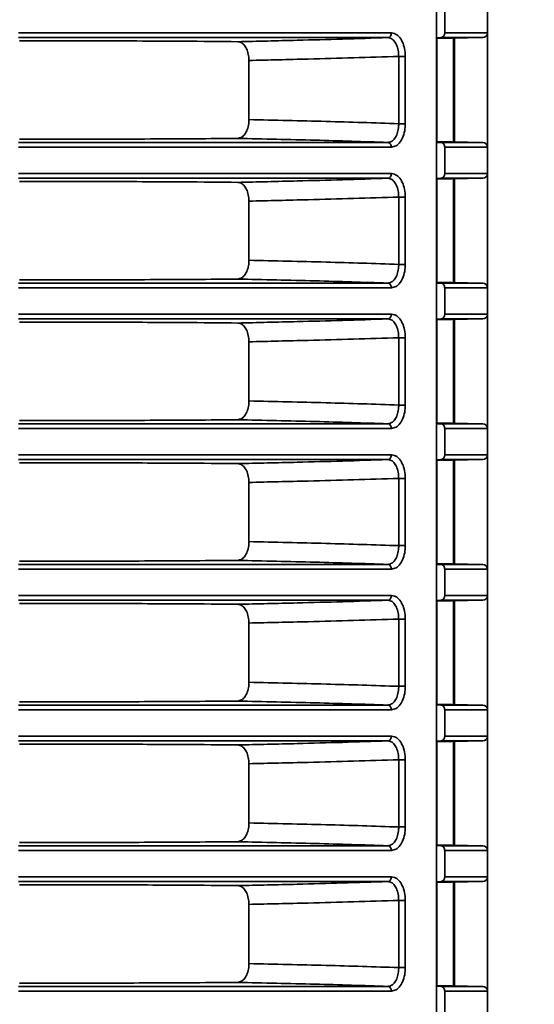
# Model space of a CAD drawing. Header units: millimetres. Extents: x 0 to 1118, y 0 to 864.
# Tile 242 of 250: x 1049 to 1056, y 478 to 491. Entities that reach past the tile are written whole.
import ezdxf

# ---------------------------------------------------------------- set-up
doc = ezdxf.new("R2010")
doc.units = ezdxf.units.MM
doc.styles.add('SLDTEXTSTYLE0', font='TXT', dxfattribs={"width": 0.605})
doc.dimstyles.new('SLDDIMSTYLE3', dxfattribs={"dimtxt": 4.233333, "dimasz": 4.572, "dimexe": 0, "dimexo": 0.0625, "dimgap": 1.058333, "dimtad": 0, "dimtih": 1, "dimtoh": 1, "dimdec": 1, "dimlfac": 4, "dimrnd": 1e-09, "dimzin": 4, "dimdsep": 46, "dimtxsty": 'SLDTEXTSTYLE0', "dimsah": 1, "dimcen": 0.09, "dimadec": 0, "dimazin": 1, "dimtfac": 1, "dimtofl": 0, "dimtmove": 0, "dimatfit": 3, "dimfxl": 1, "dimfrac": 2, "dimtolj": 1, "dimtzin": 12, "dimarcsym": 0})

# ---------------------------------------------------------------- blocks, each defined once
blk = doc.blocks.new('_D_21')
at = {"color": 7, "linetype": 'Continuous', "lineweight": 0}
for p, q in [((934.937, 497.024), (1079.54, 497.024)), ((1077.94, 497.024), (1077.94, 476.868)), ((1085.54, 475.898), (1084.084, 475.898)), ((1084.084, 475.898), (1084.084, 469.401)), ((1093.624, 475.898), (1095.079, 475.898)), ((1095.079, 475.898), (1095.079, 469.401)), ((1084.084, 469.401), (1085.54, 469.401)), ((1095.079, 469.401), (1093.624, 469.401)), ((1077.94, 448.274), (1077.94, 468.431)), ((934.937, 448.274), (1079.54, 448.274))]:
    blk.add_line(p, q, dxfattribs=at)
at = {"color": 7, "linetype": 'Continuous', "lineweight": 18}
for points in [[(1077.94, 497.024), (1077.178, 492.452), (1078.702, 492.452)], [(1077.94, 448.274), (1078.702, 452.846), (1077.178, 452.846)]]:
    blk.add_solid(points, dxfattribs=at)
at = {"color": 7, "linetype": 'Continuous', "lineweight": 18, "char_height": 4.2333, "attachment_point": 1, "style": 'SLDTEXTSTYLE0'}
for s, insert in [('3X', (1059.346, 474.858)), ('195.0', (1068.077, 474.858)), ('7.7', (1085.54, 474.858))]:
    blk.add_mtext(s, dxfattribs=dict(at, insert=insert))

msp = doc.modelspace()

# ---------------------------------------------------------------- linework, layer by layer
at = {"color": 7, "linetype": 'Continuous', "lineweight": 35}
for p, q in [((1054.533, 501.787), (1054.533, 445.849)), ((1054.643, 491.223), (1054.643, 491.575)), ((1055.212, 491.575), (1055.212, 491.223)), ((1054.592, 491.161), (1054.533, 491.159)), ((1055.151, 491.161), (1054.533, 491.15)), ((1054.537, 491.15), (1054.537, 489.773)), ((1054.761, 489.77), (1054.761, 491.154)), ((1054.775, 489.769), (1054.775, 491.154)), ((1055.212, 489.7), (1055.212, 491.223)), ((1054.03, 490.91), (1054.118, 490.91)), ((1054.03, 490.013), (1054.03, 490.91)), ((1054.118, 490.91), (1054.118, 490.013)), ((1052.034, 490.067), (1052.034, 490.856)), ((1054.03, 490.013), (1054.118, 490.013)), ((1054.533, 489.774), (1055.151, 489.763)), ((1054.533, 489.764), (1054.592, 489.763)), ((1054.643, 489.348), (1054.643, 489.7)), ((1055.212, 489.7), (1055.212, 489.348)), ((1055.212, 487.825), (1055.212, 489.348)), ((1054.592, 489.286), (1054.533, 489.284)), ((1055.151, 489.286), (1054.533, 489.275)), ((1054.537, 489.275), (1054.537, 487.898)), ((1054.761, 487.895), (1054.761, 489.279)), ((1054.775, 487.894), (1054.775, 489.279)), ((1052.034, 488.192), (1052.034, 488.981)), ((1054.03, 489.035), (1054.118, 489.035)), ((1054.03, 488.138), (1054.03, 489.035)), ((1054.118, 489.035), (1054.118, 488.138)), ((1054.03, 488.138), (1054.118, 488.138)), ((1054.533, 487.899), (1055.151, 487.888)), ((1054.533, 487.889), (1054.592, 487.888)), ((1054.643, 487.473), (1054.643, 487.825)), ((1055.212, 487.825), (1055.212, 487.473)), ((1055.212, 485.95), (1055.212, 487.473)), ((1054.592, 487.411), (1054.533, 487.409)), ((1055.151, 487.411), (1054.533, 487.4)), ((1054.537, 487.4), (1054.537, 486.023)), ((1054.761, 486.02), (1054.761, 487.404)), ((1054.775, 486.019), (1054.775, 487.404)), ((1052.034, 486.317), (1052.034, 487.106)), ((1054.03, 487.16), (1054.118, 487.16)), ((1054.03, 486.263), (1054.03, 487.16)), ((1054.118, 487.16), (1054.118, 486.263)), ((1054.03, 486.263), (1054.118, 486.263)), ((1054.533, 486.024), (1055.151, 486.013)), ((1054.533, 486.014), (1054.592, 486.013)), ((1054.643, 485.598), (1054.643, 485.95)), ((1055.212, 485.95), (1055.212, 485.598)), ((1054.592, 485.536), (1054.533, 485.534)), ((1055.151, 485.536), (1054.533, 485.525)), ((1054.537, 485.525), (1054.537, 484.148)), ((1054.761, 484.145), (1054.761, 485.529)), ((1054.775, 484.144), (1054.775, 485.529)), ((1055.212, 484.075), (1055.212, 485.598)), ((1052.034, 484.442), (1052.034, 485.231)), ((1054.03, 485.285), (1054.118, 485.285)), ((1054.03, 484.388), (1054.03, 485.285)), ((1054.118, 485.285), (1054.118, 484.388)), ((1054.03, 484.388), (1054.118, 484.388)), ((1054.533, 484.149), (1055.151, 484.138)), ((1054.533, 484.139), (1054.592, 484.138)), ((1054.643, 483.723), (1054.643, 484.075)), ((1055.212, 484.075), (1055.212, 483.723)), ((1054.592, 483.661), (1054.533, 483.659)), ((1055.151, 483.661), (1054.533, 483.65)), ((1055.212, 482.2), (1055.212, 483.723)), ((1054.537, 483.65), (1054.537, 482.273)), ((1054.761, 482.27), (1054.761, 483.654)), ((1054.775, 482.269), (1054.775, 483.654)), ((1054.03, 483.41), (1054.118, 483.41)), ((1054.03, 482.513), (1054.03, 483.41)), ((1054.118, 483.41), (1054.118, 482.513)), ((1052.034, 482.567), (1052.034, 483.356)), ((1054.03, 482.513), (1054.118, 482.513)), ((1054.533, 482.274), (1055.151, 482.263)), ((1054.533, 482.264), (1054.592, 482.263)), ((1054.643, 481.848), (1054.643, 482.2)), ((1055.212, 482.2), (1055.212, 481.848)), ((1055.212, 480.325), (1055.212, 481.848)), ((1054.592, 481.786), (1054.533, 481.784)), ((1055.151, 481.786), (1054.533, 481.775)), ((1054.537, 481.775), (1054.537, 480.398)), ((1054.761, 480.395), (1054.761, 481.779)), ((1054.775, 480.394), (1054.775, 481.779)), ((1052.034, 480.692), (1052.034, 481.481)), ((1054.03, 481.535), (1054.118, 481.535)), ((1054.03, 480.638), (1054.03, 481.535)), ((1054.118, 481.535), (1054.118, 480.638)), ((1054.03, 480.638), (1054.118, 480.638)), ((1054.533, 480.399), (1055.151, 480.388)), ((1054.533, 480.389), (1054.592, 480.388)), ((1054.643, 479.973), (1054.643, 480.325)), ((1055.212, 480.325), (1055.212, 479.973)), ((1054.592, 479.911), (1054.533, 479.909)), ((1055.151, 479.911), (1054.533, 479.9)), ((1054.537, 479.9), (1054.537, 478.523)), ((1054.761, 478.52), (1054.761, 479.904)), ((1054.775, 478.519), (1054.775, 479.904)), ((1055.212, 478.45), (1055.212, 479.973)), ((1052.034, 478.817), (1052.034, 479.606)), ((1054.118, 479.66), (1054.03, 479.66)), ((1054.03, 478.763), (1054.03, 479.66)), ((1054.118, 479.66), (1054.118, 478.763)), ((1054.118, 478.763), (1054.03, 478.763)), ((1054.533, 478.524), (1055.151, 478.513)), ((1054.533, 478.514), (1054.592, 478.513)), ((1054.643, 478.098), (1054.643, 478.45)), ((1055.212, 478.45), (1055.212, 478.098))]:
    msp.add_line(p, q, dxfattribs=at)
for centre, radius, start, end in [((1053.876, 491.217), 0.0577, 279.0857, 5.4786), ((1055.15, 491.223), 0.0625, 271, 0), ((1053.876, 489.706), 0.0577, 354.5214, 80.9143), ((1055.15, 489.7), 0.0625, 0, 89), ((1053.876, 489.342), 0.0577, 279.0857, 5.4786), ((1055.15, 489.348), 0.0625, 271, 0), ((1053.876, 487.831), 0.0577, 354.5214, 80.9143), ((1055.15, 487.825), 0.0625, 0, 89), ((1053.876, 487.467), 0.0577, 279.0857, 5.4786), ((1055.15, 487.473), 0.0625, 271, 0), ((1053.876, 485.956), 0.0577, 354.5214, 80.9143), ((1055.15, 485.95), 0.0625, 0, 89), ((1053.876, 485.592), 0.0577, 279.0857, 5.4786), ((1055.15, 485.598), 0.0625, 271, 0), ((1053.876, 484.081), 0.0577, 354.5214, 80.9143), ((1055.15, 484.075), 0.0625, 0, 89), ((1053.876, 483.717), 0.0577, 279.0857, 5.4786), ((1055.15, 483.723), 0.0625, 271, 360), ((1053.876, 482.206), 0.0577, 354.5214, 80.9143), ((1055.15, 482.2), 0.0625, 0, 89), ((1053.876, 481.842), 0.0577, 279.0857, 5.4786), ((1055.15, 481.848), 0.0625, 271, 0), ((1053.876, 480.331), 0.0577, 354.5214, 80.9143), ((1055.15, 480.325), 0.0625, 0, 89), ((1053.876, 479.967), 0.0577, 279.0857, 5.4786), ((1055.15, 479.973), 0.0625, 271, 0), ((1053.876, 478.456), 0.0577, 354.5214, 80.9143), ((1055.15, 478.45), 0.0625, 0, 89)]:
    msp.add_arc(centre, radius, start, end, dxfattribs=at)
for points, knots in [([(1048.962, 491.223), (1049.301, 491.223), (1049.989, 491.223), (1050.995, 491.223), (1051.961, 491.223), (1052.768, 491.223), (1053.431, 491.223), (1053.765, 491.223), (1053.933, 491.222)], [0, 0, 0, 0, 0.176962, 0.35883, 0.539613, 0.725638, 0.861726, 1, 1, 1, 1]), ([(1053.885, 491.16), (1053.719, 491.16), (1053.388, 491.16), (1052.736, 491.16), (1051.936, 491.16), (1050.984, 491.161), (1049.983, 491.161), (1049.302, 491.161), (1048.962, 491.161), (1048.962, 491.161)], [0, 0, 0, 0, 0.137189, 0.274379, 0.45778, 0.641182, 0.82059, 0.999997, 1, 1, 1, 1]), ([(1051.885, 491.106), (1052.149, 491.112), (1052.816, 491.127), (1053.482, 491.147), (1053.885, 491.16)], [0, 0, 0, 0, 0.39555, 1, 1, 1, 1]), ([(1054.03, 490.91), (1054.029, 490.938), (1054.026, 490.994), (1054.002, 491.069), (1053.966, 491.126), (1053.924, 491.156), (1053.896, 491.159), (1053.885, 491.16)], [0, 0, 0, 0, 0.215032, 0.430055, 0.644976, 0.859537, 1, 1, 1, 1]), ([(1053.933, 491.222), (1053.947, 491.221), (1053.982, 491.217), (1054.034, 491.18), (1054.081, 491.109), (1054.112, 491.016), (1054.116, 490.945), (1054.118, 490.91)], [0, 0, 0, 0, 0.141134, 0.356492, 0.571563, 0.786006, 1, 1, 1, 1]), ([(1054.592, 491.161), (1054.598, 491.161), (1054.61, 491.163), (1054.626, 491.174), (1054.637, 491.191), (1054.643, 491.208), (1054.643, 491.219), (1054.643, 491.223)], [0, 0, 0, 0, 0.221869, 0.443802, 0.663872, 0.880404, 1, 1, 1, 1]), ([(1055.151, 491.161), (1055.151, 491.161), (1055.151, 491.161), (1055.127, 491.161), (1054.999, 491.161), (1054.805, 491.161), (1054.63, 491.161), (1054.592, 491.161)], [0, 0, 0, 0, 0.000006, 0.247902, 0.506176, 0.894395, 1, 1, 1, 1]), ([(1054.643, 491.223), (1054.683, 491.223), (1054.862, 491.223), (1055.058, 491.223), (1055.191, 491.223), (1055.205, 491.223), (1055.212, 491.223)], [0, 0, 0, 0, 0.109375, 0.495956, 0.753142, 1, 1, 1, 1]), ([(1051.885, 491.106), (1051.652, 491.109), (1051.277, 491.112), (1050.616, 491.115), (1049.896, 491.118), (1049.33, 491.118), (1048.979, 491.118)], [0, 0, 0, 0, 0.304859, 0.492085, 0.684741, 1, 1, 1, 1]), ([(1052.034, 490.856), (1052.032, 490.884), (1052.029, 490.941), (1052.004, 491.016), (1051.967, 491.072), (1051.925, 491.102), (1051.896, 491.105), (1051.885, 491.106)], [0, 0, 0, 0, 0.215877, 0.431756, 0.647527, 0.862942, 1, 1, 1, 1]), ([(1054.03, 490.91), (1053.628, 490.897), (1052.962, 490.877), (1052.297, 490.862), (1052.034, 490.856)], [0, 0, 0, 0, 0.604849, 1, 1, 1, 1]), ([(1051.885, 489.817), (1051.902, 489.82), (1051.937, 489.826), (1051.982, 489.87), (1052.015, 489.933), (1052.032, 490.003), (1052.033, 490.049), (1052.034, 490.067)], [0, 0, 0, 0, 0.215427, 0.430867, 0.646097, 0.861632, 1, 1, 1, 1]), ([(1052.034, 490.067), (1052.377, 490.059), (1053.042, 490.045), (1053.708, 490.024), (1054.03, 490.013)], [0, 0, 0, 0, 0.515171, 1, 1, 1, 1]), ([(1053.885, 489.763), (1053.902, 489.766), (1053.936, 489.772), (1053.98, 489.815), (1054.012, 489.878), (1054.028, 489.948), (1054.03, 489.995), (1054.03, 490.013)], [0, 0, 0, 0, 0.214295, 0.428548, 0.642846, 0.857571, 1, 1, 1, 1]), ([(1054.118, 490.013), (1054.117, 489.99), (1054.115, 489.932), (1054.093, 489.844), (1054.052, 489.765), (1053.997, 489.711), (1053.954, 489.704), (1053.933, 489.701)], [0, 0, 0, 0, 0.141717, 0.35566, 0.569846, 0.784702, 1, 1, 1, 1]), ([(1048.962, 489.763), (1048.962, 489.763), (1049.302, 489.763), (1049.983, 489.763), (1050.984, 489.763), (1051.936, 489.763), (1052.736, 489.763), (1053.388, 489.763), (1053.719, 489.763), (1053.885, 489.763)], [0, 0, 0, 0, 0.000003, 0.17941, 0.358818, 0.54222, 0.725621, 0.862811, 1, 1, 1, 1]), ([(1053.933, 489.701), (1053.768, 489.701), (1053.434, 489.701), (1052.779, 489.701), (1051.97, 489.7), (1051.013, 489.7), (1049.998, 489.7), (1049.311, 489.7), (1048.962, 489.7)], [0, 0, 0, 0, 0.136087, 0.274362, 0.455144, 0.64117, 0.818132, 1, 1, 1, 1]), ([(1051.885, 489.817), (1051.7, 489.815), (1051.374, 489.812), (1050.789, 489.809), (1050.217, 489.807), (1049.605, 489.806), (1049.19, 489.805), (1048.979, 489.805)], [0, 0, 0, 0, 0.2465674, 0.4335992, 0.6260551, 0.8104331, 1, 1, 1, 1]), ([(1053.885, 489.763), (1053.562, 489.774), (1052.895, 489.795), (1052.229, 489.809), (1051.885, 489.817)], [0, 0, 0, 0, 0.4848, 1, 1, 1, 1]), ([(1054.643, 489.7), (1054.643, 489.707), (1054.642, 489.721), (1054.633, 489.74), (1054.62, 489.754), (1054.606, 489.762), (1054.596, 489.762), (1054.592, 489.763)], [0, 0, 0, 0, 0.212908, 0.425763, 0.640154, 0.857879, 1, 1, 1, 1]), ([(1054.592, 489.763), (1054.63, 489.763), (1054.805, 489.763), (1054.999, 489.763), (1055.127, 489.763), (1055.151, 489.763), (1055.151, 489.763), (1055.151, 489.763)], [0, 0, 0, 0, 0.1056046, 0.4938239, 0.7520976, 0.9999943, 1, 1, 1, 1]), ([(1055.212, 489.7), (1055.205, 489.7), (1055.191, 489.7), (1055.058, 489.7), (1054.862, 489.7), (1054.683, 489.7), (1054.643, 489.7)], [0, 0, 0, 0, 0.246858, 0.504044, 0.890625, 1, 1, 1, 1]), ([(1048.962, 489.348), (1049.301, 489.348), (1049.989, 489.348), (1050.995, 489.348), (1051.961, 489.348), (1052.768, 489.348), (1053.431, 489.348), (1053.765, 489.348), (1053.933, 489.347)], [0, 0, 0, 0, 0.176962, 0.35883, 0.539613, 0.725638, 0.861726, 1, 1, 1, 1]), ([(1053.933, 489.347), (1053.947, 489.346), (1053.982, 489.342), (1054.034, 489.305), (1054.081, 489.234), (1054.112, 489.141), (1054.116, 489.07), (1054.118, 489.035)], [0, 0, 0, 0, 0.141134, 0.356492, 0.571563, 0.786006, 1, 1, 1, 1]), ([(1054.592, 489.286), (1054.598, 489.286), (1054.61, 489.288), (1054.626, 489.299), (1054.637, 489.316), (1054.643, 489.333), (1054.643, 489.344), (1054.643, 489.348)], [0, 0, 0, 0, 0.221869, 0.443802, 0.663872, 0.880404, 1, 1, 1, 1]), ([(1054.643, 489.348), (1054.683, 489.348), (1054.862, 489.348), (1055.058, 489.348), (1055.191, 489.348), (1055.205, 489.348), (1055.212, 489.348)], [0, 0, 0, 0, 0.109375, 0.495956, 0.753142, 1, 1, 1, 1]), ([(1053.885, 489.285), (1053.719, 489.285), (1053.388, 489.285), (1052.736, 489.285), (1051.936, 489.285), (1050.984, 489.286), (1049.983, 489.286), (1049.302, 489.286), (1048.962, 489.286), (1048.962, 489.286)], [0, 0, 0, 0, 0.137189, 0.274379, 0.45778, 0.641182, 0.82059, 0.999997, 1, 1, 1, 1]), ([(1051.885, 489.231), (1051.652, 489.234), (1051.277, 489.237), (1050.616, 489.24), (1049.896, 489.243), (1049.33, 489.243), (1048.979, 489.243)], [0, 0, 0, 0, 0.304859, 0.492085, 0.684741, 1, 1, 1, 1]), ([(1051.885, 489.231), (1052.149, 489.237), (1052.816, 489.252), (1053.482, 489.272), (1053.885, 489.285)], [0, 0, 0, 0, 0.39555, 1, 1, 1, 1]), ([(1052.034, 488.981), (1052.032, 489.009), (1052.029, 489.066), (1052.004, 489.141), (1051.967, 489.197), (1051.925, 489.227), (1051.896, 489.23), (1051.885, 489.231)], [0, 0, 0, 0, 0.215877, 0.431756, 0.647527, 0.862942, 1, 1, 1, 1]), ([(1054.03, 489.035), (1054.029, 489.063), (1054.026, 489.119), (1054.002, 489.194), (1053.966, 489.251), (1053.924, 489.281), (1053.896, 489.284), (1053.885, 489.285)], [0, 0, 0, 0, 0.215032, 0.430055, 0.644976, 0.859537, 1, 1, 1, 1]), ([(1055.151, 489.286), (1055.151, 489.286), (1055.151, 489.286), (1055.127, 489.286), (1054.999, 489.286), (1054.805, 489.286), (1054.63, 489.286), (1054.592, 489.286)], [0, 0, 0, 0, 0.000006, 0.247902, 0.506176, 0.894395, 1, 1, 1, 1]), ([(1054.03, 489.035), (1053.628, 489.022), (1052.962, 489.002), (1052.297, 488.987), (1052.034, 488.981)], [0, 0, 0, 0, 0.604849, 1, 1, 1, 1]), ([(1051.885, 487.942), (1051.902, 487.945), (1051.937, 487.951), (1051.982, 487.995), (1052.015, 488.058), (1052.032, 488.128), (1052.033, 488.174), (1052.034, 488.192)], [0, 0, 0, 0, 0.2154266, 0.4308668, 0.6460966, 0.8616317, 1, 1, 1, 1]), ([(1052.034, 488.192), (1052.377, 488.184), (1053.042, 488.17), (1053.708, 488.149), (1054.03, 488.138)], [0, 0, 0, 0, 0.5151714, 1, 1, 1, 1]), ([(1053.885, 487.888), (1053.902, 487.891), (1053.936, 487.897), (1053.98, 487.94), (1054.012, 488.003), (1054.028, 488.073), (1054.03, 488.12), (1054.03, 488.138)], [0, 0, 0, 0, 0.214295, 0.428548, 0.642846, 0.857571, 1, 1, 1, 1]), ([(1054.118, 488.138), (1054.117, 488.115), (1054.115, 488.057), (1054.093, 487.969), (1054.052, 487.89), (1053.997, 487.836), (1053.954, 487.829), (1053.933, 487.826)], [0, 0, 0, 0, 0.141717, 0.35566, 0.569846, 0.784702, 1, 1, 1, 1]), ([(1048.962, 487.888), (1048.962, 487.888), (1049.302, 487.888), (1049.983, 487.888), (1050.984, 487.888), (1051.936, 487.888), (1052.736, 487.888), (1053.388, 487.888), (1053.719, 487.888), (1053.885, 487.888)], [0, 0, 0, 0, 0.0000026, 0.1794104, 0.3588182, 0.5422197, 0.7256213, 0.8628105, 1, 1, 1, 1]), ([(1051.885, 487.942), (1051.7, 487.94), (1051.374, 487.937), (1050.789, 487.934), (1050.217, 487.932), (1049.605, 487.931), (1049.19, 487.93), (1048.979, 487.93)], [0, 0, 0, 0, 0.246567, 0.433599, 0.626055, 0.810433, 1, 1, 1, 1]), ([(1053.885, 487.888), (1053.562, 487.899), (1052.895, 487.92), (1052.229, 487.934), (1051.885, 487.942)], [0, 0, 0, 0, 0.4848, 1, 1, 1, 1]), ([(1054.643, 487.825), (1054.643, 487.832), (1054.642, 487.846), (1054.633, 487.865), (1054.62, 487.879), (1054.606, 487.887), (1054.596, 487.887), (1054.592, 487.888)], [0, 0, 0, 0, 0.212908, 0.425763, 0.640154, 0.857879, 1, 1, 1, 1]), ([(1054.592, 487.888), (1054.63, 487.888), (1054.805, 487.888), (1054.999, 487.888), (1055.127, 487.888), (1055.151, 487.888), (1055.151, 487.888), (1055.151, 487.888)], [0, 0, 0, 0, 0.105605, 0.493824, 0.752098, 0.999994, 1, 1, 1, 1]), ([(1053.933, 487.826), (1053.768, 487.826), (1053.434, 487.826), (1052.779, 487.826), (1051.97, 487.825), (1051.013, 487.825), (1049.998, 487.825), (1049.311, 487.825), (1048.962, 487.825)], [0, 0, 0, 0, 0.136087, 0.274362, 0.455144, 0.64117, 0.818132, 1, 1, 1, 1]), ([(1055.212, 487.825), (1055.205, 487.825), (1055.191, 487.825), (1055.058, 487.825), (1054.862, 487.825), (1054.683, 487.825), (1054.643, 487.825)], [0, 0, 0, 0, 0.2468581, 0.5040435, 0.8906246, 1, 1, 1, 1]), ([(1048.962, 487.473), (1049.301, 487.473), (1049.989, 487.473), (1050.995, 487.473), (1051.961, 487.473), (1052.768, 487.473), (1053.431, 487.473), (1053.765, 487.473), (1053.933, 487.472)], [0, 0, 0, 0, 0.176962, 0.35883, 0.539613, 0.725638, 0.861726, 1, 1, 1, 1]), ([(1053.933, 487.472), (1053.947, 487.471), (1053.982, 487.467), (1054.034, 487.43), (1054.081, 487.359), (1054.112, 487.266), (1054.116, 487.195), (1054.118, 487.16)], [0, 0, 0, 0, 0.141134, 0.356492, 0.571563, 0.786006, 1, 1, 1, 1]), ([(1054.592, 487.411), (1054.598, 487.411), (1054.61, 487.413), (1054.626, 487.424), (1054.637, 487.441), (1054.643, 487.458), (1054.643, 487.469), (1054.643, 487.473)], [0, 0, 0, 0, 0.221869, 0.443802, 0.663872, 0.880404, 1, 1, 1, 1]), ([(1054.643, 487.473), (1054.683, 487.473), (1054.862, 487.473), (1055.058, 487.473), (1055.191, 487.473), (1055.205, 487.473), (1055.212, 487.473)], [0, 0, 0, 0, 0.109375, 0.495956, 0.753142, 1, 1, 1, 1]), ([(1053.885, 487.41), (1053.719, 487.41), (1053.388, 487.41), (1052.736, 487.41), (1051.936, 487.41), (1050.984, 487.411), (1049.983, 487.411), (1049.302, 487.411), (1048.962, 487.411), (1048.962, 487.411)], [0, 0, 0, 0, 0.137189, 0.274379, 0.45778, 0.641182, 0.82059, 0.999997, 1, 1, 1, 1]), ([(1051.885, 487.356), (1051.652, 487.359), (1051.277, 487.362), (1050.616, 487.365), (1049.896, 487.368), (1049.33, 487.368), (1048.979, 487.368)], [0, 0, 0, 0, 0.304859, 0.492085, 0.684741, 1, 1, 1, 1]), ([(1051.885, 487.356), (1052.149, 487.362), (1052.816, 487.377), (1053.482, 487.397), (1053.885, 487.41)], [0, 0, 0, 0, 0.39555, 1, 1, 1, 1]), ([(1052.034, 487.106), (1052.032, 487.134), (1052.029, 487.191), (1052.004, 487.266), (1051.967, 487.322), (1051.925, 487.352), (1051.896, 487.355), (1051.885, 487.356)], [0, 0, 0, 0, 0.215877, 0.431756, 0.647527, 0.862942, 1, 1, 1, 1]), ([(1054.03, 487.16), (1054.029, 487.188), (1054.026, 487.244), (1054.002, 487.319), (1053.966, 487.376), (1053.924, 487.406), (1053.896, 487.409), (1053.885, 487.41)], [0, 0, 0, 0, 0.215032, 0.430055, 0.644976, 0.859537, 1, 1, 1, 1]), ([(1055.151, 487.411), (1055.151, 487.411), (1055.151, 487.411), (1055.127, 487.411), (1054.999, 487.411), (1054.805, 487.411), (1054.63, 487.411), (1054.592, 487.411)], [0, 0, 0, 0, 0.000006, 0.247902, 0.506176, 0.894395, 1, 1, 1, 1]), ([(1054.03, 487.16), (1053.628, 487.147), (1052.962, 487.127), (1052.297, 487.112), (1052.034, 487.106)], [0, 0, 0, 0, 0.604849, 1, 1, 1, 1]), ([(1051.885, 486.067), (1051.902, 486.07), (1051.937, 486.076), (1051.982, 486.12), (1052.015, 486.183), (1052.032, 486.253), (1052.033, 486.299), (1052.034, 486.317)], [0, 0, 0, 0, 0.215427, 0.430867, 0.646097, 0.861632, 1, 1, 1, 1]), ([(1052.034, 486.317), (1052.377, 486.309), (1053.042, 486.295), (1053.708, 486.274), (1054.03, 486.263)], [0, 0, 0, 0, 0.5151714, 1, 1, 1, 1]), ([(1053.885, 486.013), (1053.902, 486.016), (1053.936, 486.022), (1053.98, 486.065), (1054.012, 486.128), (1054.028, 486.198), (1054.03, 486.245), (1054.03, 486.263)], [0, 0, 0, 0, 0.214295, 0.428548, 0.642846, 0.857571, 1, 1, 1, 1]), ([(1054.118, 486.263), (1054.117, 486.24), (1054.115, 486.182), (1054.093, 486.094), (1054.052, 486.015), (1053.997, 485.961), (1053.954, 485.954), (1053.933, 485.951)], [0, 0, 0, 0, 0.141717, 0.35566, 0.569846, 0.784702, 1, 1, 1, 1]), ([(1051.885, 486.067), (1051.7, 486.065), (1051.374, 486.062), (1050.789, 486.059), (1050.217, 486.057), (1049.605, 486.056), (1049.19, 486.055), (1048.979, 486.055)], [0, 0, 0, 0, 0.2465674, 0.4335992, 0.6260551, 0.8104331, 1, 1, 1, 1]), ([(1053.885, 486.013), (1053.562, 486.024), (1052.895, 486.045), (1052.229, 486.059), (1051.885, 486.067)], [0, 0, 0, 0, 0.4848, 1, 1, 1, 1]), ([(1048.962, 486.013), (1048.962, 486.013), (1049.302, 486.013), (1049.983, 486.013), (1050.984, 486.013), (1051.936, 486.013), (1052.736, 486.013), (1053.388, 486.013), (1053.719, 486.013), (1053.885, 486.013)], [0, 0, 0, 0, 0.000003, 0.17941, 0.358818, 0.54222, 0.725621, 0.862811, 1, 1, 1, 1]), ([(1053.933, 485.951), (1053.768, 485.951), (1053.434, 485.951), (1052.779, 485.951), (1051.97, 485.95), (1051.013, 485.95), (1049.998, 485.95), (1049.311, 485.95), (1048.962, 485.95)], [0, 0, 0, 0, 0.136087, 0.274362, 0.455144, 0.64117, 0.818132, 1, 1, 1, 1]), ([(1054.643, 485.95), (1054.643, 485.957), (1054.642, 485.971), (1054.633, 485.99), (1054.62, 486.004), (1054.606, 486.012), (1054.596, 486.012), (1054.592, 486.013)], [0, 0, 0, 0, 0.2129082, 0.425763, 0.6401537, 0.8578794, 1, 1, 1, 1]), ([(1054.592, 486.013), (1054.63, 486.013), (1054.805, 486.013), (1054.999, 486.013), (1055.127, 486.013), (1055.151, 486.013), (1055.151, 486.013), (1055.151, 486.013)], [0, 0, 0, 0, 0.105605, 0.493824, 0.752098, 0.999994, 1, 1, 1, 1]), ([(1055.212, 485.95), (1055.205, 485.95), (1055.191, 485.95), (1055.058, 485.95), (1054.862, 485.95), (1054.683, 485.95), (1054.643, 485.95)], [0, 0, 0, 0, 0.246858, 0.504044, 0.890625, 1, 1, 1, 1]), ([(1048.962, 485.598), (1049.301, 485.598), (1049.989, 485.598), (1050.995, 485.598), (1051.961, 485.598), (1052.768, 485.598), (1053.431, 485.598), (1053.765, 485.598), (1053.933, 485.597)], [0, 0, 0, 0, 0.176962, 0.35883, 0.539613, 0.725638, 0.861726, 1, 1, 1, 1]), ([(1053.885, 485.535), (1053.719, 485.535), (1053.388, 485.535), (1052.736, 485.535), (1051.936, 485.535), (1050.984, 485.536), (1049.983, 485.536), (1049.302, 485.536), (1048.962, 485.536), (1048.962, 485.536)], [0, 0, 0, 0, 0.137189, 0.274379, 0.45778, 0.641182, 0.82059, 0.999997, 1, 1, 1, 1]), ([(1051.885, 485.481), (1052.149, 485.487), (1052.816, 485.502), (1053.482, 485.522), (1053.885, 485.535)], [0, 0, 0, 0, 0.3955502, 1, 1, 1, 1]), ([(1054.03, 485.285), (1054.029, 485.313), (1054.026, 485.369), (1054.002, 485.444), (1053.966, 485.501), (1053.924, 485.531), (1053.896, 485.534), (1053.885, 485.535)], [0, 0, 0, 0, 0.215032, 0.430055, 0.644976, 0.859537, 1, 1, 1, 1]), ([(1053.933, 485.597), (1053.947, 485.596), (1053.982, 485.592), (1054.034, 485.555), (1054.081, 485.484), (1054.112, 485.391), (1054.116, 485.32), (1054.118, 485.285)], [0, 0, 0, 0, 0.141134, 0.356492, 0.571563, 0.786006, 1, 1, 1, 1]), ([(1054.592, 485.536), (1054.598, 485.536), (1054.61, 485.538), (1054.626, 485.549), (1054.637, 485.566), (1054.643, 485.583), (1054.643, 485.594), (1054.643, 485.598)], [0, 0, 0, 0, 0.221869, 0.443802, 0.663872, 0.880404, 1, 1, 1, 1]), ([(1055.151, 485.536), (1055.151, 485.536), (1055.151, 485.536), (1055.127, 485.536), (1054.999, 485.536), (1054.805, 485.536), (1054.63, 485.536), (1054.592, 485.536)], [0, 0, 0, 0, 0.0000057, 0.2479024, 0.5061761, 0.8943954, 1, 1, 1, 1]), ([(1054.643, 485.598), (1054.683, 485.598), (1054.862, 485.598), (1055.058, 485.598), (1055.191, 485.598), (1055.205, 485.598), (1055.212, 485.598)], [0, 0, 0, 0, 0.109375, 0.495956, 0.753142, 1, 1, 1, 1]), ([(1051.885, 485.481), (1051.652, 485.484), (1051.277, 485.487), (1050.616, 485.49), (1049.896, 485.493), (1049.33, 485.493), (1048.979, 485.493)], [0, 0, 0, 0, 0.304859, 0.492085, 0.684741, 1, 1, 1, 1]), ([(1052.034, 485.231), (1052.032, 485.259), (1052.029, 485.316), (1052.004, 485.391), (1051.967, 485.447), (1051.925, 485.477), (1051.896, 485.48), (1051.885, 485.481)], [0, 0, 0, 0, 0.215877, 0.431756, 0.647527, 0.862942, 1, 1, 1, 1]), ([(1054.03, 485.285), (1053.628, 485.272), (1052.962, 485.252), (1052.297, 485.237), (1052.034, 485.231)], [0, 0, 0, 0, 0.604849, 1, 1, 1, 1]), ([(1051.885, 484.192), (1051.902, 484.195), (1051.937, 484.201), (1051.982, 484.245), (1052.015, 484.308), (1052.032, 484.378), (1052.033, 484.424), (1052.034, 484.442)], [0, 0, 0, 0, 0.215427, 0.430867, 0.646097, 0.861632, 1, 1, 1, 1]), ([(1052.034, 484.442), (1052.377, 484.434), (1053.042, 484.42), (1053.708, 484.399), (1054.03, 484.388)], [0, 0, 0, 0, 0.515171, 1, 1, 1, 1]), ([(1053.885, 484.138), (1053.902, 484.141), (1053.936, 484.147), (1053.98, 484.19), (1054.012, 484.253), (1054.028, 484.323), (1054.03, 484.37), (1054.03, 484.388)], [0, 0, 0, 0, 0.214295, 0.428548, 0.642846, 0.857571, 1, 1, 1, 1]), ([(1054.118, 484.388), (1054.117, 484.365), (1054.115, 484.307), (1054.093, 484.219), (1054.052, 484.14), (1053.997, 484.086), (1053.954, 484.079), (1053.933, 484.076)], [0, 0, 0, 0, 0.141717, 0.35566, 0.569846, 0.784702, 1, 1, 1, 1]), ([(1051.885, 484.192), (1051.7, 484.19), (1051.374, 484.187), (1050.789, 484.184), (1050.217, 484.182), (1049.605, 484.181), (1049.19, 484.18), (1048.979, 484.18)], [0, 0, 0, 0, 0.2465674, 0.4335992, 0.6260551, 0.8104331, 1, 1, 1, 1]), ([(1053.885, 484.138), (1053.562, 484.149), (1052.895, 484.17), (1052.229, 484.184), (1051.885, 484.192)], [0, 0, 0, 0, 0.4848, 1, 1, 1, 1]), ([(1048.962, 484.138), (1048.962, 484.138), (1049.302, 484.138), (1049.983, 484.138), (1050.984, 484.138), (1051.936, 484.138), (1052.736, 484.138), (1053.388, 484.138), (1053.719, 484.138), (1053.885, 484.138)], [0, 0, 0, 0, 0.000003, 0.17941, 0.358818, 0.54222, 0.725621, 0.862811, 1, 1, 1, 1]), ([(1053.933, 484.076), (1053.768, 484.076), (1053.434, 484.076), (1052.779, 484.076), (1051.97, 484.075), (1051.013, 484.075), (1049.998, 484.075), (1049.311, 484.075), (1048.962, 484.075)], [0, 0, 0, 0, 0.136087, 0.274362, 0.455144, 0.64117, 0.818132, 1, 1, 1, 1]), ([(1054.643, 484.075), (1054.643, 484.082), (1054.642, 484.096), (1054.633, 484.115), (1054.62, 484.129), (1054.606, 484.137), (1054.596, 484.137), (1054.592, 484.138)], [0, 0, 0, 0, 0.212908, 0.425763, 0.640154, 0.857879, 1, 1, 1, 1]), ([(1054.592, 484.138), (1054.63, 484.138), (1054.805, 484.138), (1054.999, 484.138), (1055.127, 484.138), (1055.151, 484.138), (1055.151, 484.138), (1055.151, 484.138)], [0, 0, 0, 0, 0.105605, 0.493824, 0.752098, 0.999994, 1, 1, 1, 1]), ([(1055.212, 484.075), (1055.205, 484.075), (1055.191, 484.075), (1055.058, 484.075), (1054.862, 484.075), (1054.683, 484.075), (1054.643, 484.075)], [0, 0, 0, 0, 0.2468581, 0.5040435, 0.8906246, 1, 1, 1, 1]), ([(1048.962, 483.723), (1049.301, 483.723), (1049.989, 483.723), (1050.995, 483.723), (1051.961, 483.723), (1052.768, 483.723), (1053.431, 483.723), (1053.765, 483.723), (1053.933, 483.722)], [0, 0, 0, 0, 0.176962, 0.35883, 0.539613, 0.725638, 0.861726, 1, 1, 1, 1]), ([(1053.885, 483.66), (1053.719, 483.66), (1053.388, 483.66), (1052.736, 483.66), (1051.936, 483.66), (1050.984, 483.661), (1049.983, 483.661), (1049.302, 483.661), (1048.962, 483.661), (1048.962, 483.661)], [0, 0, 0, 0, 0.137189, 0.274379, 0.45778, 0.641182, 0.82059, 0.999997, 1, 1, 1, 1]), ([(1051.885, 483.606), (1052.149, 483.612), (1052.816, 483.627), (1053.482, 483.647), (1053.885, 483.66)], [0, 0, 0, 0, 0.3955502, 1, 1, 1, 1]), ([(1054.03, 483.41), (1054.029, 483.438), (1054.026, 483.494), (1054.002, 483.569), (1053.966, 483.626), (1053.924, 483.656), (1053.896, 483.659), (1053.885, 483.66)], [0, 0, 0, 0, 0.215032, 0.4300553, 0.6449758, 0.859537, 1, 1, 1, 1]), ([(1053.933, 483.722), (1053.947, 483.721), (1053.982, 483.717), (1054.034, 483.68), (1054.081, 483.609), (1054.112, 483.516), (1054.116, 483.445), (1054.118, 483.41)], [0, 0, 0, 0, 0.141134, 0.356492, 0.571563, 0.786006, 1, 1, 1, 1]), ([(1054.592, 483.661), (1054.598, 483.661), (1054.61, 483.663), (1054.626, 483.674), (1054.637, 483.691), (1054.643, 483.708), (1054.643, 483.719), (1054.643, 483.723)], [0, 0, 0, 0, 0.221869, 0.443802, 0.663872, 0.880404, 1, 1, 1, 1]), ([(1055.151, 483.661), (1055.151, 483.661), (1055.151, 483.661), (1055.127, 483.661), (1054.999, 483.661), (1054.805, 483.661), (1054.63, 483.661), (1054.592, 483.661)], [0, 0, 0, 0, 0.000006, 0.247902, 0.506176, 0.894395, 1, 1, 1, 1]), ([(1054.643, 483.723), (1054.683, 483.723), (1054.862, 483.723), (1055.058, 483.723), (1055.191, 483.723), (1055.205, 483.723), (1055.212, 483.723)], [0, 0, 0, 0, 0.1093754, 0.4959565, 0.7531419, 1, 1, 1, 1]), ([(1051.885, 483.606), (1051.652, 483.609), (1051.277, 483.612), (1050.616, 483.615), (1049.896, 483.618), (1049.33, 483.618), (1048.979, 483.618)], [0, 0, 0, 0, 0.304859, 0.492085, 0.684741, 1, 1, 1, 1]), ([(1052.034, 483.356), (1052.032, 483.384), (1052.029, 483.441), (1052.004, 483.516), (1051.967, 483.572), (1051.925, 483.602), (1051.896, 483.605), (1051.885, 483.606)], [0, 0, 0, 0, 0.215877, 0.431756, 0.647527, 0.862942, 1, 1, 1, 1]), ([(1054.03, 483.41), (1053.628, 483.397), (1052.962, 483.377), (1052.297, 483.362), (1052.034, 483.356)], [0, 0, 0, 0, 0.604849, 1, 1, 1, 1]), ([(1051.885, 482.317), (1051.902, 482.32), (1051.937, 482.326), (1051.982, 482.37), (1052.015, 482.433), (1052.032, 482.503), (1052.033, 482.549), (1052.034, 482.567)], [0, 0, 0, 0, 0.215427, 0.430867, 0.646097, 0.861632, 1, 1, 1, 1]), ([(1052.034, 482.567), (1052.377, 482.559), (1053.042, 482.545), (1053.708, 482.524), (1054.03, 482.513)], [0, 0, 0, 0, 0.515171, 1, 1, 1, 1]), ([(1053.885, 482.263), (1053.902, 482.266), (1053.936, 482.272), (1053.98, 482.315), (1054.012, 482.378), (1054.028, 482.448), (1054.03, 482.495), (1054.03, 482.513)], [0, 0, 0, 0, 0.214295, 0.428548, 0.642846, 0.857571, 1, 1, 1, 1]), ([(1054.118, 482.513), (1054.117, 482.49), (1054.115, 482.432), (1054.093, 482.344), (1054.052, 482.265), (1053.997, 482.211), (1053.954, 482.204), (1053.933, 482.201)], [0, 0, 0, 0, 0.141717, 0.35566, 0.569846, 0.784702, 1, 1, 1, 1]), ([(1048.962, 482.263), (1048.962, 482.263), (1049.302, 482.263), (1049.983, 482.263), (1050.984, 482.263), (1051.936, 482.263), (1052.736, 482.263), (1053.388, 482.263), (1053.719, 482.263), (1053.885, 482.263)], [0, 0, 0, 0, 0.000003, 0.17941, 0.358818, 0.54222, 0.725621, 0.862811, 1, 1, 1, 1]), ([(1051.885, 482.317), (1051.7, 482.315), (1051.374, 482.312), (1050.789, 482.309), (1050.217, 482.307), (1049.605, 482.306), (1049.19, 482.305), (1048.979, 482.305)], [0, 0, 0, 0, 0.246567, 0.433599, 0.626055, 0.810433, 1, 1, 1, 1]), ([(1053.885, 482.263), (1053.562, 482.274), (1052.895, 482.295), (1052.229, 482.309), (1051.885, 482.317)], [0, 0, 0, 0, 0.4848, 1, 1, 1, 1]), ([(1054.643, 482.2), (1054.643, 482.207), (1054.642, 482.221), (1054.633, 482.24), (1054.62, 482.254), (1054.606, 482.262), (1054.596, 482.262), (1054.592, 482.263)], [0, 0, 0, 0, 0.2129082, 0.425763, 0.6401537, 0.8578794, 1, 1, 1, 1]), ([(1054.592, 482.263), (1054.63, 482.263), (1054.805, 482.263), (1054.999, 482.263), (1055.127, 482.263), (1055.151, 482.263), (1055.151, 482.263), (1055.151, 482.263)], [0, 0, 0, 0, 0.105605, 0.493824, 0.752098, 0.999994, 1, 1, 1, 1]), ([(1053.933, 482.201), (1053.768, 482.201), (1053.434, 482.201), (1052.779, 482.201), (1051.97, 482.2), (1051.013, 482.2), (1049.998, 482.2), (1049.311, 482.2), (1048.962, 482.2)], [0, 0, 0, 0, 0.136087, 0.274362, 0.455144, 0.64117, 0.818132, 1, 1, 1, 1]), ([(1055.212, 482.2), (1055.205, 482.2), (1055.191, 482.2), (1055.058, 482.2), (1054.862, 482.2), (1054.683, 482.2), (1054.643, 482.2)], [0, 0, 0, 0, 0.246858, 0.504044, 0.890625, 1, 1, 1, 1]), ([(1048.962, 481.848), (1049.301, 481.848), (1049.989, 481.848), (1050.995, 481.848), (1051.961, 481.848), (1052.768, 481.848), (1053.431, 481.848), (1053.765, 481.848), (1053.933, 481.847)], [0, 0, 0, 0, 0.176962, 0.35883, 0.539613, 0.725638, 0.861726, 1, 1, 1, 1]), ([(1053.933, 481.847), (1053.947, 481.846), (1053.982, 481.842), (1054.034, 481.805), (1054.081, 481.734), (1054.112, 481.641), (1054.116, 481.57), (1054.118, 481.535)], [0, 0, 0, 0, 0.141134, 0.356492, 0.571563, 0.786006, 1, 1, 1, 1]), ([(1054.592, 481.786), (1054.598, 481.786), (1054.61, 481.788), (1054.626, 481.799), (1054.637, 481.816), (1054.643, 481.833), (1054.643, 481.844), (1054.643, 481.848)], [0, 0, 0, 0, 0.221869, 0.443802, 0.663872, 0.880404, 1, 1, 1, 1]), ([(1054.643, 481.848), (1054.683, 481.848), (1054.862, 481.848), (1055.058, 481.848), (1055.191, 481.848), (1055.205, 481.848), (1055.212, 481.848)], [0, 0, 0, 0, 0.109375, 0.495956, 0.753142, 1, 1, 1, 1]), ([(1053.885, 481.785), (1053.719, 481.785), (1053.388, 481.785), (1052.736, 481.785), (1051.936, 481.785), (1050.984, 481.786), (1049.983, 481.786), (1049.302, 481.786), (1048.962, 481.786), (1048.962, 481.786)], [0, 0, 0, 0, 0.137189, 0.274379, 0.45778, 0.641182, 0.82059, 0.999997, 1, 1, 1, 1]), ([(1051.885, 481.731), (1051.652, 481.734), (1051.277, 481.737), (1050.616, 481.74), (1049.896, 481.743), (1049.33, 481.743), (1048.979, 481.743)], [0, 0, 0, 0, 0.304859, 0.492085, 0.684741, 1, 1, 1, 1]), ([(1051.885, 481.731), (1052.149, 481.737), (1052.816, 481.752), (1053.482, 481.772), (1053.885, 481.785)], [0, 0, 0, 0, 0.39555, 1, 1, 1, 1]), ([(1052.034, 481.481), (1052.032, 481.509), (1052.029, 481.566), (1052.004, 481.641), (1051.967, 481.697), (1051.925, 481.727), (1051.896, 481.73), (1051.885, 481.731)], [0, 0, 0, 0, 0.215877, 0.431756, 0.647527, 0.862942, 1, 1, 1, 1]), ([(1054.03, 481.535), (1054.029, 481.563), (1054.026, 481.619), (1054.002, 481.694), (1053.966, 481.751), (1053.924, 481.781), (1053.896, 481.784), (1053.885, 481.785)], [0, 0, 0, 0, 0.215032, 0.4300553, 0.6449758, 0.859537, 1, 1, 1, 1]), ([(1055.151, 481.786), (1055.151, 481.786), (1055.151, 481.786), (1055.127, 481.786), (1054.999, 481.786), (1054.805, 481.786), (1054.63, 481.786), (1054.592, 481.786)], [0, 0, 0, 0, 0.000006, 0.247902, 0.506176, 0.894395, 1, 1, 1, 1]), ([(1054.03, 481.535), (1053.628, 481.522), (1052.962, 481.502), (1052.297, 481.487), (1052.034, 481.481)], [0, 0, 0, 0, 0.604849, 1, 1, 1, 1]), ([(1051.885, 480.442), (1051.902, 480.445), (1051.937, 480.451), (1051.982, 480.495), (1052.015, 480.558), (1052.032, 480.628), (1052.033, 480.674), (1052.034, 480.692)], [0, 0, 0, 0, 0.2154266, 0.4308668, 0.6460966, 0.8616317, 1, 1, 1, 1]), ([(1052.034, 480.692), (1052.377, 480.684), (1053.042, 480.67), (1053.708, 480.649), (1054.03, 480.638)], [0, 0, 0, 0, 0.515171, 1, 1, 1, 1]), ([(1053.885, 480.388), (1053.902, 480.391), (1053.936, 480.397), (1053.98, 480.44), (1054.012, 480.503), (1054.028, 480.573), (1054.03, 480.62), (1054.03, 480.638)], [0, 0, 0, 0, 0.214295, 0.428548, 0.642846, 0.857571, 1, 1, 1, 1]), ([(1054.118, 480.638), (1054.117, 480.615), (1054.115, 480.557), (1054.093, 480.469), (1054.052, 480.39), (1053.997, 480.336), (1053.954, 480.329), (1053.933, 480.326)], [0, 0, 0, 0, 0.141717, 0.35566, 0.569846, 0.784702, 1, 1, 1, 1]), ([(1048.962, 480.388), (1048.962, 480.388), (1049.302, 480.388), (1049.983, 480.388), (1050.984, 480.388), (1051.936, 480.388), (1052.736, 480.388), (1053.388, 480.388), (1053.719, 480.388), (1053.885, 480.388)], [0, 0, 0, 0, 0.000003, 0.17941, 0.358818, 0.54222, 0.725621, 0.862811, 1, 1, 1, 1]), ([(1051.885, 480.442), (1051.7, 480.44), (1051.374, 480.437), (1050.789, 480.434), (1050.217, 480.432), (1049.605, 480.431), (1049.19, 480.43), (1048.979, 480.43)], [0, 0, 0, 0, 0.246567, 0.433599, 0.626055, 0.810433, 1, 1, 1, 1]), ([(1053.885, 480.388), (1053.562, 480.399), (1052.895, 480.42), (1052.229, 480.434), (1051.885, 480.442)], [0, 0, 0, 0, 0.4848, 1, 1, 1, 1]), ([(1054.643, 480.325), (1054.643, 480.332), (1054.642, 480.346), (1054.633, 480.365), (1054.62, 480.379), (1054.606, 480.387), (1054.596, 480.387), (1054.592, 480.388)], [0, 0, 0, 0, 0.2129082, 0.425763, 0.6401537, 0.8578794, 1, 1, 1, 1]), ([(1054.592, 480.388), (1054.63, 480.388), (1054.805, 480.388), (1054.999, 480.388), (1055.127, 480.388), (1055.151, 480.388), (1055.151, 480.388), (1055.151, 480.388)], [0, 0, 0, 0, 0.1056046, 0.4938239, 0.7520976, 0.9999943, 1, 1, 1, 1]), ([(1053.933, 480.326), (1053.768, 480.326), (1053.434, 480.326), (1052.779, 480.326), (1051.97, 480.325), (1051.013, 480.325), (1049.998, 480.325), (1049.311, 480.325), (1048.962, 480.325)], [0, 0, 0, 0, 0.136087, 0.274362, 0.455144, 0.64117, 0.818132, 1, 1, 1, 1]), ([(1055.212, 480.325), (1055.205, 480.325), (1055.191, 480.325), (1055.058, 480.325), (1054.862, 480.325), (1054.683, 480.325), (1054.643, 480.325)], [0, 0, 0, 0, 0.246858, 0.504044, 0.890625, 1, 1, 1, 1]), ([(1048.962, 479.973), (1049.301, 479.973), (1049.989, 479.973), (1050.995, 479.973), (1051.961, 479.973), (1052.768, 479.973), (1053.431, 479.973), (1053.765, 479.973), (1053.933, 479.972)], [0, 0, 0, 0, 0.176962, 0.35883, 0.539613, 0.725638, 0.861726, 1, 1, 1, 1]), ([(1053.885, 479.91), (1053.719, 479.91), (1053.388, 479.91), (1052.736, 479.91), (1051.936, 479.91), (1050.984, 479.911), (1049.983, 479.911), (1049.302, 479.911), (1048.962, 479.911), (1048.962, 479.911)], [0, 0, 0, 0, 0.1371895, 0.2743787, 0.4577803, 0.6411818, 0.8205896, 0.9999974, 1, 1, 1, 1]), ([(1051.885, 479.856), (1051.652, 479.859), (1051.277, 479.862), (1050.616, 479.865), (1049.896, 479.868), (1049.33, 479.868), (1048.979, 479.868)], [0, 0, 0, 0, 0.304859, 0.492085, 0.684741, 1, 1, 1, 1]), ([(1051.885, 479.856), (1052.149, 479.862), (1052.816, 479.877), (1053.482, 479.897), (1053.885, 479.91)], [0, 0, 0, 0, 0.39555, 1, 1, 1, 1]), ([(1052.034, 479.606), (1052.032, 479.634), (1052.029, 479.691), (1052.004, 479.766), (1051.967, 479.822), (1051.925, 479.852), (1051.896, 479.855), (1051.885, 479.856)], [0, 0, 0, 0, 0.215877, 0.431756, 0.647527, 0.862942, 1, 1, 1, 1]), ([(1054.03, 479.66), (1054.029, 479.688), (1054.026, 479.744), (1054.002, 479.819), (1053.966, 479.876), (1053.924, 479.906), (1053.896, 479.909), (1053.885, 479.91)], [0, 0, 0, 0, 0.215032, 0.430055, 0.644976, 0.859537, 1, 1, 1, 1]), ([(1053.933, 479.972), (1053.947, 479.971), (1053.982, 479.967), (1054.034, 479.93), (1054.081, 479.859), (1054.112, 479.766), (1054.116, 479.695), (1054.118, 479.66)], [0, 0, 0, 0, 0.141134, 0.356492, 0.571563, 0.786006, 1, 1, 1, 1]), ([(1054.592, 479.911), (1054.598, 479.911), (1054.61, 479.913), (1054.626, 479.924), (1054.637, 479.941), (1054.643, 479.958), (1054.643, 479.969), (1054.643, 479.973)], [0, 0, 0, 0, 0.2218687, 0.4438015, 0.6638722, 0.8804035, 1, 1, 1, 1]), ([(1055.151, 479.911), (1055.151, 479.911), (1055.151, 479.911), (1055.127, 479.911), (1054.999, 479.911), (1054.805, 479.911), (1054.63, 479.911), (1054.592, 479.911)], [0, 0, 0, 0, 0.0000057, 0.2479024, 0.5061761, 0.8943954, 1, 1, 1, 1]), ([(1054.643, 479.973), (1054.683, 479.973), (1054.862, 479.973), (1055.058, 479.973), (1055.191, 479.973), (1055.205, 479.973), (1055.212, 479.973)], [0, 0, 0, 0, 0.109375, 0.495956, 0.753142, 1, 1, 1, 1]), ([(1054.03, 479.66), (1053.628, 479.647), (1052.962, 479.627), (1052.297, 479.612), (1052.034, 479.606)], [0, 0, 0, 0, 0.604849, 1, 1, 1, 1]), ([(1051.885, 478.567), (1051.902, 478.57), (1051.937, 478.576), (1051.982, 478.62), (1052.015, 478.683), (1052.032, 478.753), (1052.033, 478.799), (1052.034, 478.817)], [0, 0, 0, 0, 0.215427, 0.430867, 0.646097, 0.861632, 1, 1, 1, 1]), ([(1052.034, 478.817), (1052.377, 478.809), (1053.042, 478.795), (1053.708, 478.774), (1054.03, 478.763)], [0, 0, 0, 0, 0.515171, 1, 1, 1, 1]), ([(1053.885, 478.513), (1053.902, 478.516), (1053.936, 478.522), (1053.98, 478.565), (1054.012, 478.628), (1054.028, 478.698), (1054.03, 478.745), (1054.03, 478.763)], [0, 0, 0, 0, 0.214295, 0.428548, 0.642846, 0.857571, 1, 1, 1, 1]), ([(1054.118, 478.763), (1054.117, 478.74), (1054.115, 478.682), (1054.093, 478.594), (1054.052, 478.515), (1053.997, 478.461), (1053.954, 478.454), (1053.933, 478.451)], [0, 0, 0, 0, 0.141717, 0.35566, 0.569846, 0.784702, 1, 1, 1, 1]), ([(1051.885, 478.567), (1051.7, 478.565), (1051.374, 478.562), (1050.789, 478.559), (1050.217, 478.557), (1049.605, 478.556), (1049.19, 478.555), (1048.979, 478.555)], [0, 0, 0, 0, 0.2465674, 0.4335992, 0.6260551, 0.8104331, 1, 1, 1, 1]), ([(1053.885, 478.513), (1053.562, 478.524), (1052.895, 478.545), (1052.229, 478.559), (1051.885, 478.567)], [0, 0, 0, 0, 0.4848, 1, 1, 1, 1]), ([(1048.962, 478.513), (1048.962, 478.513), (1049.302, 478.513), (1049.983, 478.513), (1050.984, 478.513), (1051.936, 478.513), (1052.736, 478.513), (1053.388, 478.513), (1053.719, 478.513), (1053.885, 478.513)], [0, 0, 0, 0, 0.000003, 0.17941, 0.358818, 0.54222, 0.725621, 0.862811, 1, 1, 1, 1]), ([(1053.933, 478.451), (1053.768, 478.451), (1053.434, 478.451), (1052.779, 478.451), (1051.97, 478.45), (1051.013, 478.45), (1049.998, 478.45), (1049.311, 478.45), (1048.962, 478.45)], [0, 0, 0, 0, 0.136087, 0.274362, 0.455144, 0.64117, 0.818132, 1, 1, 1, 1]), ([(1054.643, 478.45), (1054.643, 478.457), (1054.642, 478.471), (1054.633, 478.49), (1054.62, 478.504), (1054.606, 478.512), (1054.596, 478.512), (1054.592, 478.513)], [0, 0, 0, 0, 0.212908, 0.425763, 0.640154, 0.857879, 1, 1, 1, 1]), ([(1054.592, 478.513), (1054.63, 478.513), (1054.805, 478.513), (1054.999, 478.513), (1055.127, 478.513), (1055.151, 478.513), (1055.151, 478.513), (1055.151, 478.513)], [0, 0, 0, 0, 0.1056046, 0.4938239, 0.7520976, 0.9999943, 1, 1, 1, 1]), ([(1055.212, 478.45), (1055.205, 478.45), (1055.191, 478.45), (1055.058, 478.45), (1054.862, 478.45), (1054.683, 478.45), (1054.643, 478.45)], [0, 0, 0, 0, 0.246858, 0.504044, 0.890625, 1, 1, 1, 1])]:
    msp.add_open_spline(points, degree=3, knots=knots, dxfattribs=at)

# ---------------------------------------------------------------- dimensions: what is measured, and where the dimension line sits
at = {"color": 7, "linetype": 'Continuous', "lineweight": 18}
dim = msp.add_linear_dim(base=(1077.94, 448.274), p1=(933.337, 497.024), p2=(933.337, 448.274), angle=90, text='3X <>', dimstyle='SLDDIMSTYLE3', dxfattribs=at)
dim.commit()
dim.dimension.update_dxf_attribs({"geometry": '_D_21', "text_midpoint": (1077.94, 472.649), "dimtype": 160})

doc.saveas('drawing.dxf')
